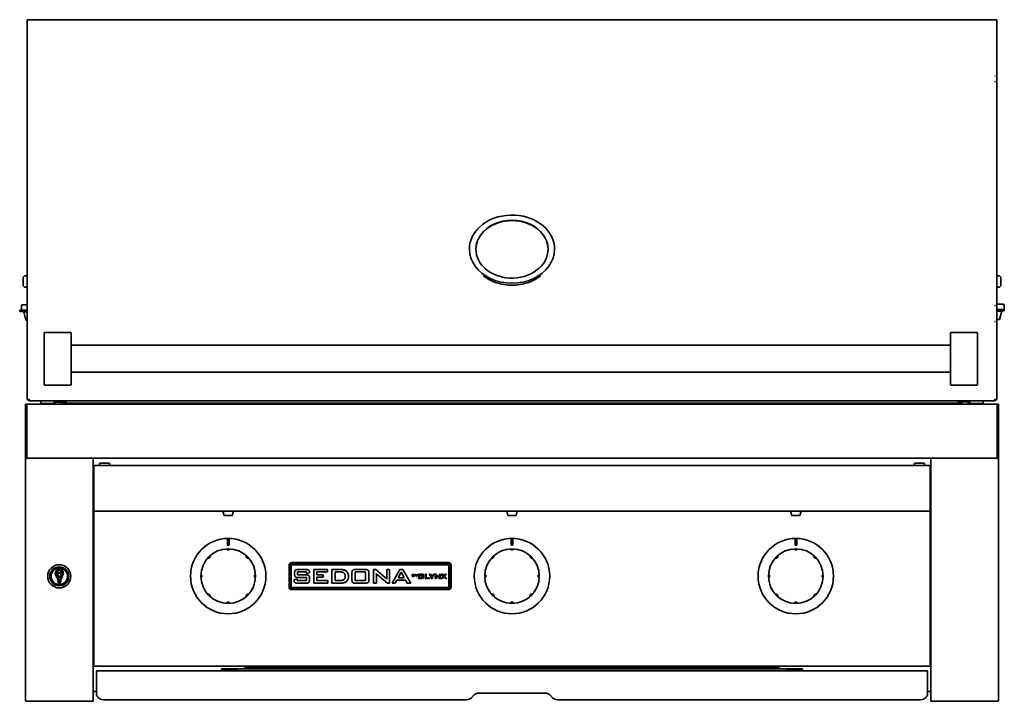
# Model space of a CAD drawing. Extents: x -1.2 to 69.4, y 1.7 to 60.2.
# Tile 1 of 3: x -1.2 to 35.2, y 1.7 to 27. Entities that reach past the tile are written whole.
import ezdxf

# ---------------------------------------------------------------- set-up
doc = ezdxf.new("R2010")
doc.units = 0
doc.header["$MEASUREMENT"] = 0

msp = doc.modelspace()

# ---------------------------------------------------------------- linework, layer by layer
at = {"color": 7, "lineweight": 35}
for p, q in [((-0.853073, 26.956398), (-0.937573, 26.956398)), ((-0.937573, 24.881875), (-0.937573, 26.956398)), ((-0.937573, 24.794028), (-0.937573, 26.846905)), ((-0.853073, 26.956734), (-0.853073, 26.956398)), ((34.852924, 26.956734), (-0.853073, 26.956734)), ((34.852924, 26.956398), (34.852924, 26.956734)), ((34.937427, 26.956398), (34.852924, 26.956398)), ((34.937427, 26.956398), (34.937427, 24.881875)), ((-0.937573, 24.662884), (-0.937573, 24.881875)), ((-0.937573, 24.794028), (-0.937573, 24.581549)), ((34.937427, 24.881875), (34.937427, 24.662884)), ((-0.937573, 16.378563), (-0.937573, 24.662884)), ((-0.937573, 16.358707), (-0.937573, 24.581549)), ((34.937427, 24.662884), (34.937427, 16.378563)), ((15.424926, 18.397687), (15.424926, 18.46644)), ((18.574926, 18.397652), (18.574926, 18.466405)), ((-1.087573, 17.394902), (-1.087573, 17.167516)), ((-1.087573, 17.167516), (-1.087573, 17.148901)), ((-0.937573, 17.484902), (-0.997574, 17.484902)), ((34.937427, 17.484902), (34.997426, 17.484902)), ((35.087424, 17.391678), (35.087424, 17.394902)), ((35.087424, 17.148901), (35.087424, 17.391678)), ((-0.937573, 17.058901), (-0.997574, 17.058901)), ((34.937427, 17.058901), (34.997426, 17.058901)), ((-0.937573, 16.400675), (-1.12177, 16.400675)), ((35.181421, 16.426096), (34.937427, 16.426096)), ((35.212422, 16.395097), (35.212422, 16.239097)), ((-0.964621, 16.213674), (-1.214621, 16.213674)), ((-1.214621, 16.153874), (-1.214621, 16.213674)), ((-0.964621, 16.153874), (-1.214621, 16.153874)), ((-1.152769, 16.369675), (-1.152769, 16.213674)), ((-1.062769, 16.143675), (-0.937573, 16.143675)), ((-0.981581, 15.840675), (-1.062769, 16.143675)), ((-1.012769, 16.143675), (-1.012769, 16.153874)), ((-0.937573, 16.213674), (-0.964621, 16.213674)), ((-0.937573, 16.153874), (-0.964621, 16.153874)), ((-0.937573, 15.790382), (-0.937573, 16.378563)), ((-0.937573, 16.358707), (-0.937573, 15.790382)), ((34.937427, 16.378563), (34.937427, 15.790382)), ((34.937427, 16.239097), (34.964475, 16.239097)), ((34.937427, 16.179297), (34.964475, 16.179297)), ((34.937682, 16.169096), (35.122421, 16.169096)), ((35.214474, 16.239097), (34.964475, 16.239097)), ((34.964475, 16.179297), (35.214474, 16.179297)), ((35.041235, 15.866096), (35.122421, 16.169096)), ((35.07242, 16.169096), (35.07242, 16.179297)), ((35.214474, 16.239097), (35.214474, 16.179297)), ((-0.981581, 15.840675), (-0.937573, 15.840675)), ((-0.937573, 12.905951), (-0.937573, 15.790382)), ((-0.937573, 15.790382), (-0.937573, 12.972952)), ((34.877627, 15.79301), (34.877627, 15.790382)), ((34.877627, 15.790382), (34.877627, 15.786174)), ((34.937427, 15.866096), (35.041235, 15.866096)), ((34.937427, 12.905951), (34.937427, 15.790382)), ((-0.312573, 15.008945), (-0.312573, 15.367262)), ((0.667427, 15.38755), (-0.292573, 15.38755)), ((0.687426, 15.367262), (0.687426, 15.008945)), ((33.218677, 15.008945), (33.218677, 15.367262)), ((33.238677, 15.38755), (34.198676, 15.38755)), ((34.218678, 15.367262), (34.218678, 15.008945)), ((-0.312573, 15.008945), (-0.312573, 13.816156)), ((0.687426, 13.816156), (0.687426, 15.008945)), ((33.218677, 15.008945), (33.218677, 13.816156)), ((34.218678, 13.816156), (34.218678, 15.008945)), ((0.687426, 14.91255), (33.218677, 14.91255)), ((0.687426, 13.912551), (33.218677, 13.912551)), ((-0.312573, 13.45784), (-0.312573, 13.816156)), ((0.687426, 13.816156), (0.687426, 13.45784)), ((33.218677, 13.45784), (33.218677, 13.816156)), ((34.218678, 13.816156), (34.218678, 13.45784)), ((-0.312573, 13.45705), (-0.312573, 13.45784)), ((0.667427, 13.43755), (-0.292573, 13.43755)), ((0.667427, 13.437051), (-0.292573, 13.437051)), ((0.687426, 13.457828), (0.687426, 13.45705)), ((33.218677, 13.45705), (33.218677, 13.45784)), ((33.238677, 13.43755), (34.198676, 13.43755)), ((34.198676, 13.437051), (33.238677, 13.437051)), ((34.218678, 13.457828), (34.218678, 13.45705)), ((-0.937573, 12.905951), (-0.853073, 12.905951)), ((-0.853073, 12.850051), (-0.853073, 12.905951)), ((34.852924, 12.850051), (-0.853073, 12.850051)), ((-0.437574, 12.850051), (0.054663, 12.850051)), ((-0.437574, 12.760051), (-0.437574, 12.850051)), ((-0.437574, 12.760051), (0.054663, 12.760051)), ((-0.23219, 12.760051), (-0.248581, 12.737012)), ((0.076895, 12.754805), (-0.201769, 12.754805)), ((0.054663, 12.850051), (0.062426, 12.850051)), ((0.054663, 12.760051), (0.062426, 12.760051)), ((0.062426, 12.760051), (0.062426, 12.850051)), ((0.062434, 12.812492), (0.120452, 12.812492)), ((0.062434, 12.800068), (0.120452, 12.800068)), ((0.500231, 12.802805), (0.146888, 12.802805)), ((0.359322, 12.802805), (0.359322, 12.771599)), ((2.796822, 12.771599), (0.359322, 12.771599)), ((0.359322, 12.771599), (0.359322, 12.737006)), ((0.500231, 12.850067), (0.500231, 12.802805)), ((2.796822, 12.771599), (31.200622, 12.771599)), ((2.796822, 12.771599), (2.796822, 12.737018)), ((33.638123, 12.771599), (31.200622, 12.771599)), ((31.200622, 12.771599), (31.200622, 12.737018)), ((33.499621, 12.828226), (33.499621, 12.850067)), ((33.852981, 12.828226), (33.499621, 12.828226)), ((33.638123, 12.771599), (33.638123, 12.8196)), ((33.93744, 12.8196), (33.638123, 12.8196)), ((33.638123, 12.771599), (33.638123, 12.737006)), ((33.937436, 12.837912), (33.879399, 12.837912)), ((33.937436, 12.825489), (33.879399, 12.825489)), ((33.922958, 12.780226), (33.937436, 12.780226)), ((33.937426, 12.850051), (34.177381, 12.850051)), ((33.937426, 12.760051), (33.937426, 12.850051)), ((33.937426, 12.760051), (34.177381, 12.760051)), ((34.177381, 12.850051), (34.437426, 12.850051)), ((34.177381, 12.760051), (34.437426, 12.760051)), ((34.25013, 12.760051), (34.257277, 12.750006)), ((34.437426, 12.760051), (34.437426, 12.850051)), ((34.937427, 12.905951), (34.852924, 12.905951)), ((34.852924, 12.905951), (34.852924, 12.850051)), ((-0.952273, 12.737005), (-1.000074, 12.737005)), ((-1.000074, 12.737005), (-1.000074, 12.049005)), ((34.952126, 12.737005), (-0.952273, 12.737005)), ((-0.952273, 12.049505), (-0.952273, 12.737005)), ((-0.952273, 12.737005), (-0.952273, 12.049005)), ((34.952126, 12.049505), (34.952126, 12.737005)), ((34.952126, 12.737005), (34.952126, 12.049005)), ((34.952126, 12.737005), (34.999928, 12.737005)), ((34.999928, 12.737005), (34.999928, 12.049005)), ((-1.000074, 12.049005), (-1.000074, 11.870938)), ((-0.952273, 11.871567), (-0.952273, 12.049505)), ((-0.952273, 12.049005), (-0.952273, 11.870938)), ((34.952126, 11.871567), (34.952126, 12.049505)), ((34.952126, 12.049005), (34.952126, 11.870938)), ((34.999928, 12.049005), (34.999928, 11.870938)), ((-1.000074, 10.799005), (-1.000074, 11.870938)), ((-0.952273, 11.871567), (-0.952273, 10.795411)), ((-0.952273, 10.799005), (-0.952273, 11.870938)), ((34.952126, 11.871567), (34.952126, 10.795411)), ((34.952126, 10.799005), (34.952126, 11.870938)), ((34.999928, 10.799005), (34.999928, 11.870938)), ((-1.000074, 10.739395), (-1.000074, 10.799005)), ((-0.952273, 10.799005), (-1.000074, 10.799005)), ((-1.000074, 10.7382), (-1.000074, 10.739395)), ((-1.000074, 10.739395), (-0.952273, 10.739395)), ((-1.000074, 10.737006), (-1.000074, 10.7382)), ((-1.000074, 1.737005), (-1.000074, 10.737006)), ((-0.902274, 10.737006), (-1.000074, 10.737006)), ((-0.952273, 10.739395), (-0.952273, 10.799005)), ((-0.952273, 10.737006), (-0.952273, 10.795411)), ((-0.952273, 10.7382), (-0.952273, 10.739395)), ((-0.952273, 10.737006), (-0.952273, 10.7382)), ((34.952126, 10.737006), (-0.952273, 10.737006)), ((-0.902274, 10.737006), (1.402127, 10.737006)), ((1.499926, 10.737006), (1.402127, 10.737006)), ((1.499926, 10.737006), (1.499926, 1.737005)), ((32.499928, 10.737006), (32.597726, 10.737006)), ((32.499928, 10.737006), (32.499928, 1.737005)), ((34.902127, 10.737006), (32.597726, 10.737006)), ((34.902127, 10.737006), (34.999928, 10.737006)), ((34.952126, 10.799005), (34.999928, 10.799005)), ((34.952126, 10.737006), (34.952126, 10.795411)), ((34.999928, 10.739395), (34.952126, 10.739395)), ((34.999928, 10.739395), (34.999928, 10.799005)), ((34.999928, 10.7382), (34.999928, 10.739395)), ((34.999928, 10.737006), (34.999928, 10.7382)), ((34.999928, 1.737005), (34.999928, 10.737006)), ((1.499926, 10.424506), (1.530926, 10.424506)), ((32.468925, 10.464305), (1.530926, 10.464305)), ((1.530926, 10.464305), (1.530926, 10.393505)), ((1.530926, 9.461352), (1.530926, 10.393505)), ((1.733198, 10.549505), (2.108198, 10.549505)), ((1.733198, 10.464306), (1.733198, 10.549505)), ((2.108198, 10.549505), (2.108198, 10.464306)), ((32.266653, 10.549505), (31.891655, 10.549505)), ((31.891655, 10.549505), (31.891655, 10.464306)), ((32.266653, 10.464306), (32.266653, 10.549505)), ((32.468925, 10.464305), (32.468925, 10.393505)), ((32.468925, 10.424506), (32.499928, 10.424506)), ((32.468925, 9.461352), (32.468925, 10.393505)), ((1.530926, 9.444216), (1.530926, 9.461352)), ((1.530926, 8.885141), (1.530926, 9.444216)), ((32.468925, 9.444216), (32.468925, 9.461352)), ((32.468925, 8.885141), (32.468925, 9.444216)), ((1.530926, 8.885141), (1.530926, 8.846005)), ((1.530926, 8.846005), (1.530926, 8.775205)), ((32.468925, 8.775205), (1.530926, 8.775205)), ((1.530926, 8.744205), (1.530926, 8.775205)), ((1.530926, 3.112005), (1.530926, 8.744205)), ((6.303926, 8.775205), (6.695925, 8.775205)), ((6.349926, 8.615205), (6.303926, 8.775205)), ((6.649926, 8.615205), (6.695927, 8.775205)), ((16.803926, 8.775205), (17.195926, 8.775205)), ((16.849926, 8.615205), (16.803926, 8.775205)), ((17.149926, 8.615205), (17.195926, 8.775205)), ((27.303926, 8.775205), (27.695925, 8.775205)), ((27.349926, 8.615205), (27.303926, 8.775205)), ((27.649925, 8.615205), (27.695928, 8.775205)), ((32.468925, 8.885141), (32.468925, 8.846005)), ((32.468925, 8.846005), (32.468925, 8.775205)), ((32.468925, 8.744205), (32.468925, 8.775205)), ((32.468925, 3.112005), (32.468925, 8.744205)), ((6.349926, 8.615205), (6.649926, 8.615205)), ((6.349927, 8.615205), (6.649926, 8.615205)), ((16.849926, 8.615205), (17.149926, 8.615205)), ((16.849926, 8.615205), (17.149926, 8.615205)), ((27.349926, 8.615205), (27.649925, 8.615205)), ((27.349926, 8.615205), (27.649925, 8.615205)), ((6.468926, 7.541205), (6.468926, 7.697205)), ((6.530926, 7.697205), (6.530926, 7.541205)), ((16.968926, 7.541205), (16.968926, 7.697205)), ((17.030927, 7.697205), (17.030927, 7.541205)), ((27.471573, 7.541272), (27.471924, 7.697272)), ((27.533925, 7.697132), (27.533572, 7.541132)), ((6.460926, 7.366555), (6.460926, 7.353359)), ((6.460926, 7.339205), (6.460926, 7.353359)), ((6.499926, 7.339205), (6.460926, 7.339205)), ((6.538926, 7.339205), (6.499926, 7.339205)), ((6.538926, 7.353359), (6.538926, 7.366555)), ((6.538926, 7.353359), (6.538926, 7.339205)), ((16.960926, 7.366555), (16.960926, 7.353359)), ((16.960926, 7.339205), (16.960926, 7.353359)), ((16.999926, 7.339205), (16.960926, 7.339205)), ((17.038926, 7.339205), (16.999926, 7.339205)), ((17.038926, 7.353359), (17.038926, 7.366555)), ((17.038926, 7.353359), (17.038926, 7.339205)), ((27.460928, 7.366555), (27.460928, 7.353359)), ((27.460928, 7.339205), (27.460928, 7.353359)), ((27.499928, 7.339205), (27.460928, 7.339205)), ((27.538928, 7.339205), (27.499928, 7.339205)), ((27.538928, 7.353359), (27.538928, 7.366555)), ((27.538928, 7.353359), (27.538928, 7.339205)), ((5.767117, 7.04686), (5.776446, 7.03753)), ((5.786456, 7.027521), (5.776446, 7.03753)), ((5.84161, 7.082676), (5.786456, 7.027521)), ((5.831602, 7.092685), (5.822271, 7.102015)), ((5.831602, 7.092685), (5.84161, 7.082676)), ((7.158243, 7.082676), (7.168251, 7.092685)), ((7.213397, 7.027521), (7.158243, 7.082676)), ((7.177582, 7.102015), (7.168251, 7.092685)), ((7.223406, 7.03753), (7.213397, 7.027521)), ((7.223406, 7.03753), (7.232736, 7.04686)), ((16.267116, 7.04686), (16.276447, 7.03753)), ((16.286455, 7.027521), (16.276447, 7.03753)), ((16.34161, 7.082676), (16.286455, 7.027521)), ((16.331601, 7.092685), (16.322271, 7.102015)), ((16.331601, 7.092685), (16.34161, 7.082676)), ((17.658242, 7.082676), (17.668252, 7.092685)), ((17.713397, 7.027521), (17.658242, 7.082676)), ((17.677581, 7.102015), (17.668252, 7.092685)), ((17.723405, 7.03753), (17.713397, 7.027521)), ((17.723405, 7.03753), (17.732736, 7.04686)), ((26.767117, 7.04686), (26.776447, 7.03753)), ((26.786456, 7.027521), (26.776447, 7.03753)), ((26.841608, 7.082676), (26.786456, 7.027521)), ((26.831603, 7.092685), (26.822269, 7.102015)), ((26.831603, 7.092685), (26.841608, 7.082676)), ((28.158243, 7.082676), (28.168251, 7.092685)), ((28.213395, 7.027521), (28.158243, 7.082676)), ((28.177582, 7.102015), (28.168251, 7.092685)), ((28.223406, 7.03753), (28.213395, 7.027521)), ((28.223406, 7.03753), (28.232734, 7.04686)), ((0.226305, 6.669169), (0.226305, 6.666208)), ((0.273548, 6.666208), (0.273548, 6.669169)), ((8.749926, 6.769205), (8.749926, 5.969205)), ((8.78342, 6.769205), (8.78342, 5.969205)), ((8.83342, 6.769205), (8.83342, 5.969205)), ((14.649926, 6.869205), (8.849926, 6.869205)), ((14.649926, 6.835712), (8.849926, 6.835712)), ((14.649926, 6.785711), (8.849926, 6.785711)), ((9.087784, 6.612657), (9.377925, 6.612657)), ((9.663798, 6.612657), (10.179353, 6.612657)), ((9.663798, 6.106146), (9.663798, 6.612657)), ((10.179353, 6.612657), (10.179353, 6.522208)), ((10.334924, 6.612657), (10.6628, 6.612657)), ((10.334924, 6.106146), (10.334924, 6.612657)), ((11.203623, 6.612657), (11.576723, 6.612657)), ((11.876163, 6.612657), (11.956578, 6.612657)), ((11.876163, 6.106146), (11.876163, 6.612657)), ((11.956578, 6.612657), (12.312435, 6.314178)), ((12.364584, 6.612657), (12.473122, 6.612657)), ((12.364584, 6.346682), (12.364584, 6.612657)), ((12.473122, 6.612657), (12.473122, 6.106146)), ((12.56538, 6.106146), (12.850715, 6.612657)), ((12.850715, 6.612657), (12.963634, 6.612657)), ((12.963634, 6.612657), (13.252787, 6.106146)), ((14.666432, 5.969205), (14.666432, 6.769205)), ((14.716433, 5.969205), (14.716433, 6.769205)), ((14.749926, 5.969205), (14.749926, 6.769205)), ((0.224385, 6.207355), (0.2819, 6.207355)), ((0.281077, 6.24573), (0.224675, 6.24573)), ((5.515772, 6.408205), (5.502576, 6.408205)), ((5.502576, 6.330205), (5.515772, 6.330205)), ((5.515772, 6.408205), (5.529926, 6.408205)), ((5.529926, 6.330205), (5.515772, 6.330205)), ((5.529926, 6.408205), (5.529926, 6.330205)), ((7.469926, 6.408205), (7.48408, 6.408205)), ((7.469926, 6.330205), (7.469926, 6.408205)), ((7.48408, 6.330205), (7.469926, 6.330205)), ((7.497276, 6.408205), (7.48408, 6.408205)), ((7.48408, 6.330205), (7.497276, 6.330205)), ((8.938403, 6.240406), (9.046941, 6.259909)), ((8.938403, 6.227828), (8.938403, 6.240406)), ((8.956492, 6.436424), (8.956492, 6.492813)), ((9.046941, 6.259909), (9.046941, 6.20564)), ((9.046941, 6.20564), (9.399689, 6.20564)), ((9.06503, 6.522208), (9.06503, 6.413671)), ((9.399689, 6.522208), (9.06503, 6.522208)), ((9.06503, 6.413671), (9.383719, 6.413671)), ((9.399689, 6.314178), (9.087784, 6.314178)), ((9.399689, 6.46794), (9.399689, 6.522208)), ((9.508227, 6.490976), (9.399689, 6.46794)), ((9.399689, 6.20564), (9.399689, 6.314178)), ((9.508227, 6.50101), (9.508227, 6.490976)), ((9.508227, 6.29312), (9.508227, 6.227828)), ((9.781381, 6.522208), (9.781381, 6.422716)), ((10.179353, 6.522208), (9.781381, 6.522208)), ((9.781381, 6.422716), (10.016547, 6.422716)), ((9.781381, 6.332267), (9.781381, 6.20564)), ((10.016547, 6.332267), (9.781381, 6.332267)), ((9.781381, 6.20564), (10.188398, 6.20564)), ((10.016547, 6.422716), (10.016547, 6.332267)), ((10.188398, 6.20564), (10.188398, 6.106146)), ((10.452507, 6.522208), (10.452507, 6.20564)), ((10.663789, 6.522208), (10.452507, 6.522208)), ((10.452507, 6.20564), (10.606552, 6.20564)), ((11.07841, 6.229806), (11.07841, 6.493378)), ((11.195992, 6.522208), (11.195992, 6.20564)), ((11.58492, 6.522208), (11.195992, 6.522208)), ((11.195992, 6.20564), (11.58492, 6.20564)), ((11.58492, 6.20564), (11.58492, 6.522208)), ((11.702502, 6.493378), (11.702502, 6.229806)), ((12.021728, 6.419041), (11.979755, 6.460308)), ((11.984701, 6.379753), (11.984701, 6.106146)), ((12.39285, 6.106146), (12.021728, 6.419041)), ((12.740906, 6.214684), (12.682255, 6.106146)), ((13.060584, 6.214684), (12.740906, 6.214684)), ((12.903147, 6.513447), (12.791076, 6.305133)), ((12.791076, 6.305133), (13.011827, 6.305133)), ((13.011827, 6.305133), (12.903147, 6.513447)), ((13.121071, 6.106146), (13.060584, 6.214684)), ((13.302654, 6.431729), (13.367251, 6.431729)), ((13.302654, 6.350837), (13.302654, 6.431729)), ((13.362444, 6.350837), (13.302654, 6.350837)), ((13.315656, 6.420173), (13.315656, 6.39995)), ((13.362285, 6.420173), (13.315656, 6.420173)), ((13.315656, 6.39995), (13.362285, 6.39995)), ((13.315656, 6.388394), (13.315656, 6.362393)), ((13.362285, 6.388394), (13.315656, 6.388394)), ((13.315656, 6.362393), (13.362285, 6.362393)), ((13.370546, 6.40645), (13.370546, 6.413808)), ((13.371991, 6.371963), (13.371991, 6.378689)), ((13.384991, 6.415817), (13.384991, 6.407285)), ((13.384991, 6.377448), (13.384991, 6.367133)), ((13.408102, 6.431729), (13.424579, 6.431729)), ((13.448549, 6.386114), (13.408102, 6.431729)), ((13.424579, 6.431729), (13.455635, 6.395684)), ((13.448549, 6.350837), (13.448549, 6.386114)), ((13.461549, 6.350837), (13.448549, 6.350837)), ((13.455635, 6.395684), (13.485677, 6.431729)), ((13.501995, 6.431729), (13.461549, 6.38643)), ((13.461549, 6.38643), (13.461549, 6.350837)), ((13.485677, 6.431729), (13.501995, 6.431729)), ((13.537168, 6.43801), (13.537168, 6.276226)), ((13.557167, 6.43801), (13.537168, 6.43801)), ((13.537168, 6.276226), (13.678668, 6.276226)), ((13.557167, 6.296226), (13.557167, 6.43801)), ((13.678668, 6.296226), (13.557167, 6.296226)), ((13.577167, 6.43801), (13.577167, 6.418009)), ((13.718668, 6.43801), (13.577167, 6.43801)), ((13.577167, 6.418009), (13.698668, 6.418009)), ((13.577167, 6.40374), (13.577167, 6.314068)), ((13.678668, 6.40374), (13.577167, 6.40374)), ((13.577167, 6.314068), (13.678668, 6.314068)), ((13.678668, 6.314068), (13.678668, 6.40374)), ((13.678668, 6.276226), (13.678668, 6.296226)), ((13.698668, 6.418009), (13.698668, 6.279823)), ((13.698668, 6.279823), (13.718668, 6.279823)), ((13.718668, 6.279823), (13.718668, 6.43801)), ((13.781696, 6.43801), (13.827109, 6.43801)), ((13.781696, 6.276226), (13.781696, 6.43801)), ((13.94348, 6.276226), (13.781696, 6.276226)), ((13.827109, 6.43801), (13.827109, 6.310285)), ((13.827109, 6.310285), (13.94348, 6.310285)), ((13.935249, 6.43801), (13.989265, 6.43801)), ((14.014722, 6.347716), (13.935249, 6.43801)), ((13.94348, 6.310285), (13.94348, 6.276226)), ((13.989265, 6.43801), (14.039734, 6.37805)), ((14.014722, 6.276226), (14.014722, 6.347716)), ((14.060134, 6.276226), (14.014722, 6.276226)), ((14.039734, 6.37805), (14.090469, 6.43801)), ((14.139607, 6.43801), (14.060134, 6.349579)), ((14.060134, 6.349579), (14.060134, 6.276226)), ((14.090469, 6.43801), (14.139607, 6.43801)), ((14.15976, 6.43801), (14.190494, 6.43801)), ((14.15976, 6.276226), (14.15976, 6.43801)), ((14.199496, 6.276226), (14.15976, 6.276226)), ((14.190494, 6.43801), (14.302606, 6.345321)), ((14.203842, 6.373305), (14.19888, 6.377661)), ((14.199496, 6.363415), (14.199496, 6.276226)), ((14.320878, 6.276226), (14.203842, 6.373305)), ((14.313029, 6.43801), (14.352765, 6.43801)), ((14.313029, 6.353215), (14.313029, 6.43801)), ((14.352765, 6.276226), (14.320878, 6.276226)), ((14.352765, 6.43801), (14.352765, 6.276226)), ((14.381432, 6.43801), (14.435182, 6.43801)), ((14.456071, 6.359158), (14.381432, 6.43801)), ((14.382762, 6.276226), (14.456071, 6.359158)), ((14.431458, 6.276226), (14.382762, 6.276226)), ((14.481438, 6.336762), (14.431458, 6.276226)), ((14.435182, 6.43801), (14.482369, 6.384969)), ((14.535676, 6.276226), (14.481438, 6.336762)), ((14.482369, 6.384969), (14.527117, 6.43801)), ((14.575502, 6.43801), (14.508047, 6.363415)), ((14.508047, 6.363415), (14.591467, 6.276226)), ((14.527117, 6.43801), (14.575502, 6.43801)), ((14.591467, 6.276226), (14.535676, 6.276226)), ((16.015772, 6.408205), (16.002577, 6.408205)), ((16.002577, 6.330205), (16.015772, 6.330205)), ((16.015772, 6.408205), (16.029926, 6.408205)), ((16.029926, 6.330205), (16.015772, 6.330205)), ((16.029926, 6.408205), (16.029926, 6.330205)), ((17.969926, 6.408205), (17.984081, 6.408205)), ((17.969926, 6.330205), (17.969926, 6.408205)), ((17.984081, 6.330205), (17.969926, 6.330205)), ((17.997276, 6.408205), (17.984081, 6.408205)), ((17.984081, 6.330205), (17.997276, 6.330205)), ((26.515772, 6.408205), (26.502577, 6.408205)), ((26.502577, 6.330205), (26.515772, 6.330205)), ((26.515772, 6.408205), (26.529925, 6.408205)), ((26.529925, 6.330205), (26.515772, 6.330205)), ((26.529925, 6.408205), (26.529925, 6.330205)), ((28.469926, 6.408205), (28.484079, 6.408205)), ((28.469926, 6.330205), (28.469926, 6.408205)), ((28.484079, 6.330205), (28.469926, 6.330205)), ((28.497276, 6.408205), (28.484079, 6.408205)), ((28.484079, 6.330205), (28.497276, 6.330205)), ((0.12591, 6.079999), (0.12591, 6.083227)), ((0.19584, 6.179409), (0.19584, 6.15431)), ((0.299523, 6.19028), (0.206712, 6.19028)), ((0.206712, 6.143438), (0.299523, 6.143438)), ((0.28393, 6.126621), (0.221822, 6.126621)), ((0.310395, 6.15431), (0.310395, 6.179409)), ((0.373942, 6.079998), (0.373942, 6.083227)), ((8.849926, 5.952699), (14.649926, 5.952699)), ((8.849926, 5.902699), (14.649926, 5.902699)), ((8.849926, 5.869205), (14.649926, 5.869205)), ((9.383719, 6.106146), (9.067999, 6.106146)), ((10.188398, 6.106146), (9.663798, 6.106146)), ((10.632274, 6.106146), (10.334924, 6.106146)), ((11.576723, 6.106146), (11.203623, 6.106146)), ((11.984701, 6.106146), (11.876163, 6.106146)), ((12.473122, 6.106146), (12.39285, 6.106146)), ((12.682255, 6.106146), (12.56538, 6.106146)), ((13.252787, 6.106146), (13.121071, 6.106146)), ((5.776446, 5.70088), (5.767117, 5.69155)), ((5.776446, 5.70088), (5.786456, 5.710888)), ((5.786456, 5.710888), (5.84161, 5.655734)), ((5.822271, 5.636395), (5.831602, 5.645726)), ((5.84161, 5.655734), (5.831602, 5.645726)), ((7.158243, 5.655734), (7.213397, 5.710888)), ((7.168251, 5.645726), (7.158243, 5.655734)), ((7.168251, 5.645726), (7.177582, 5.636395)), ((7.213397, 5.710888), (7.223406, 5.70088)), ((7.232736, 5.69155), (7.223406, 5.70088)), ((16.276447, 5.70088), (16.267116, 5.69155)), ((16.276447, 5.70088), (16.286455, 5.710888)), ((16.286455, 5.710888), (16.34161, 5.655734)), ((16.322271, 5.636395), (16.331601, 5.645726)), ((16.34161, 5.655734), (16.331601, 5.645726)), ((17.658242, 5.655734), (17.713397, 5.710888)), ((17.668252, 5.645726), (17.658242, 5.655734)), ((17.668252, 5.645726), (17.677581, 5.636395)), ((17.713397, 5.710888), (17.723405, 5.70088)), ((17.732736, 5.69155), (17.723405, 5.70088)), ((26.776447, 5.70088), (26.767117, 5.69155)), ((26.776447, 5.70088), (26.786456, 5.710888)), ((26.786456, 5.710888), (26.841608, 5.655734)), ((26.822269, 5.636395), (26.831603, 5.645726)), ((26.841608, 5.655734), (26.831603, 5.645726)), ((28.158243, 5.655734), (28.213395, 5.710888)), ((28.168251, 5.645726), (28.158243, 5.655734)), ((28.168251, 5.645726), (28.177582, 5.636395)), ((28.213395, 5.710888), (28.223406, 5.70088)), ((28.232734, 5.69155), (28.223406, 5.70088)), ((6.460926, 5.385051), (6.460926, 5.399205)), ((6.460926, 5.399205), (6.499926, 5.399205)), ((6.460926, 5.385051), (6.460926, 5.371855)), ((6.499926, 5.399205), (6.538926, 5.399205)), ((6.538926, 5.399205), (6.538926, 5.385051)), ((6.538926, 5.371855), (6.538926, 5.385051)), ((16.960926, 5.385051), (16.960926, 5.399205)), ((16.960926, 5.399205), (16.999926, 5.399205)), ((16.960926, 5.385051), (16.960926, 5.371855)), ((16.999926, 5.399205), (17.038926, 5.399205)), ((17.038926, 5.399205), (17.038926, 5.385051)), ((17.038926, 5.371855), (17.038926, 5.385051)), ((27.460928, 5.385051), (27.460928, 5.399205)), ((27.460928, 5.399205), (27.499928, 5.399205)), ((27.460928, 5.385051), (27.460928, 5.371855)), ((27.499928, 5.399205), (27.538928, 5.399205)), ((27.538928, 5.399205), (27.538928, 5.385051)), ((27.538928, 5.371855), (27.538928, 5.385051)), ((1.530926, 4.237005), (1.499926, 4.237005)), ((32.499928, 4.237005), (32.468925, 4.237005)), ((32.468925, 4.117205), (32.499928, 4.117205)), ((32.499938, 3.772205), (32.468937, 3.772205)), ((1.530929, 3.344305), (1.499929, 3.344305)), ((32.499928, 3.344305), (32.46893, 3.344305)), ((1.530926, 3.112005), (1.530926, 3.041205)), ((32.468925, 3.041205), (1.530926, 3.041205)), ((6.249927, 2.944305), (6.249927, 2.86555)), ((7.205417, 2.944305), (6.249927, 2.944305)), ((6.824926, 2.9393), (6.372227, 2.9393)), ((6.824926, 2.9393), (6.824926, 2.8795)), ((7.082676, 3.031095), (7.082676, 3.041207)), ((7.207676, 2.942707), (7.082676, 3.031095)), ((7.116176, 3.041207), (7.207676, 2.976507)), ((26.792175, 2.976507), (7.207676, 2.976507)), ((7.207676, 2.976507), (7.207676, 2.942707)), ((26.792175, 2.942707), (7.207676, 2.942707)), ((26.792175, 2.976507), (26.883677, 3.041207)), ((26.917177, 3.031095), (26.792175, 2.942707)), ((26.792175, 2.942707), (26.792175, 2.976507)), ((27.749927, 2.944305), (26.794436, 2.944305)), ((26.917177, 3.041207), (26.917177, 3.031095)), ((27.174928, 2.865561), (27.174928, 2.9393)), ((27.174928, 2.9393), (27.627626, 2.9393)), ((27.174928, 2.8795), (27.174928, 2.9393)), ((27.749927, 2.86555), (27.749927, 2.944305)), ((32.468925, 3.112005), (32.468925, 3.041205)), ((1.624997, 2.865547), (32.374854, 2.865547)), ((1.624997, 2.865547), (1.624997, 2.579546)), ((1.624997, 2.579546), (1.624997, 2.044047)), ((6.824926, 2.8795), (6.372227, 2.8795)), ((6.374926, 2.879511), (6.374926, 2.865561)), ((6.824926, 2.865561), (6.824926, 2.879511)), ((27.174928, 2.8795), (27.627626, 2.8795)), ((27.624925, 2.879511), (27.624925, 2.865561)), ((32.374854, 2.579546), (32.374854, 2.865547)), ((32.374854, 2.044047), (32.374854, 2.579546)), ((1.625001, 2.094305), (1.499929, 2.094305)), ((15.600702, 1.970823), (15.497149, 1.86727)), ((18.222373, 2.044047), (15.77748, 2.044047)), ((18.502703, 1.86727), (18.39915, 1.970823)), ((32.499928, 2.094305), (32.374859, 2.094305)), ((-1.000074, 1.737005), (-0.902274, 1.737005)), ((1.402127, 1.737005), (-0.902274, 1.737005)), ((-0.252074, 1.737005), (-0.251146, 1.737006)), ((1.402127, 1.737005), (1.499926, 1.737005)), ((15.320373, 1.794047), (1.874998, 1.794047)), ((32.124855, 1.794047), (18.679479, 1.794047)), ((32.499928, 1.737005), (32.597726, 1.737005)), ((32.597726, 1.737005), (34.902127, 1.737005)), ((34.902127, 1.737005), (34.999928, 1.737005))]:
    msp.add_line(p, q, dxfattribs=at)
for points in [[(34.869928, 24.662884), (34.872432, 24.664893), (34.873861, 24.665441), (34.877137, 24.665037), (34.879927, 24.662884)], [(34.879927, 24.662884), (34.877954, 24.661221), (34.875839, 24.660342), (34.872831, 24.660717), (34.869928, 24.662884)], [(16.999915, 17.131557), (16.926285, 17.13299), (16.853065, 17.1373), (16.780316, 17.144516), (16.708102, 17.154655), (16.636487, 17.167726), (16.565529, 17.18373), (16.495287, 17.202654), (16.42582, 17.22448)], [(17.574052, 17.22449), (17.504568, 17.202665), (17.434319, 17.183737), (17.363357, 17.16773), (17.291743, 17.154653), (17.219534, 17.144509), (17.146789, 17.137291), (17.07357, 17.132983), (16.999939, 17.131557)], [(34.869928, 16.378563), (34.873018, 16.381202), (34.876055, 16.381492), (34.879018, 16.379582), (34.879927, 16.378563)], [(34.879927, 16.378563), (34.876829, 16.375867), (34.873792, 16.375573), (34.870831, 16.377525), (34.869928, 16.378563)], [(34.869928, 15.790382), (34.871937, 15.792844), (34.873056, 15.793676), (34.875104, 15.794207), (34.877101, 15.793487), (34.879927, 15.790382)], [(34.869928, 15.790382), (34.871937, 15.792758), (34.873049, 15.793558), (34.875094, 15.794075), (34.876123, 15.793867), (34.878074, 15.792615), (34.879927, 15.790382)], [(8.956492, 6.492813), (8.957183, 6.513825), (8.959627, 6.534705), (8.963422, 6.551398), (8.968031, 6.564365), (8.973981, 6.575731), (8.980747, 6.584463), (8.98935, 6.591939), (9.000567, 6.59858), (9.012938, 6.603436), (9.029482, 6.607724), (9.050402, 6.610914), (9.062972, 6.611921), (9.087784, 6.612657)], [(9.377925, 6.612657), (9.404524, 6.611735), (9.418111, 6.61047), (9.435508, 6.607715), (9.45249, 6.603066), (9.464502, 6.598168), (9.475663, 6.591591), (9.484457, 6.583954), (9.491611, 6.574777), (9.497593, 6.563453), (9.502753, 6.548781), (9.506203, 6.532253), (9.507417, 6.521873), (9.508227, 6.50101)], [(10.6628, 6.612657), (10.69174, 6.611916), (10.727614, 6.608604), (10.749005, 6.605186), (10.77474, 6.599396), (10.799893, 6.591457), (10.821713, 6.582422), (10.841951, 6.571737), (10.861599, 6.558643), (10.878507, 6.544843), (10.893924, 6.529399), (10.907314, 6.512633), (10.918875, 6.494556), (10.9289, 6.474416), (10.936892, 6.453382), (10.943157, 6.430057), (10.947293, 6.406251), (10.948835, 6.391663), (10.949973, 6.362511)], [(11.07841, 6.493378), (11.079029, 6.513833), (11.081259, 6.534172), (11.084877, 6.551056), (11.087453, 6.559611), (11.090722, 6.567755), (11.094935, 6.575633), (11.101667, 6.58477), (11.110067, 6.592393), (11.119844, 6.598255), (11.134063, 6.60405), (11.149669, 6.608072), (11.164199, 6.610468), (11.174458, 6.61152), (11.194302, 6.612496), (11.203623, 6.612657)], [(11.576723, 6.612657), (11.603939, 6.611687), (11.617646, 6.610293), (11.637243, 6.606641), (11.651789, 6.60223), (11.66359, 6.596784), (11.67285, 6.59063), (11.680675, 6.582739), (11.687596, 6.572586), (11.692685, 6.561407), (11.697373, 6.545718), (11.70071, 6.527), (11.701756, 6.515941), (11.702502, 6.493378)], [(0.192341, 6.443501), (0.186936, 6.444123), (0.182021, 6.443137), (0.17819, 6.439815), (0.175637, 6.43648)], [(0.175637, 6.43648), (0.181924, 6.429422), (0.184574, 6.425598), (0.187117, 6.41937), (0.187516, 6.41421), (0.187192, 6.410523), (0.186006, 6.403342), (0.185248, 6.39762), (0.185182, 6.394802), (0.18578, 6.390758), (0.188498, 6.385793), (0.194306, 6.380133), (0.198287, 6.376391), (0.200037, 6.374365), (0.202614, 6.369147), (0.203025, 6.365135), (0.202591, 6.356824), (0.202915, 6.351933), (0.205598, 6.346757), (0.210754, 6.342296), (0.218515, 6.336747), (0.221786, 6.333596), (0.225011, 6.327059), (0.225913, 6.321119), (0.226166, 6.316242)], [(0.183653, 6.505781), (0.18099, 6.502498), (0.180009, 6.500745), (0.179638, 6.496993), (0.180504, 6.494432), (0.183566, 6.489494), (0.184801, 6.487808)], [(0.313933, 6.511928), (0.304855, 6.514565), (0.300264, 6.51531), (0.293547, 6.514925), (0.288718, 6.513063), (0.28553, 6.511184), (0.279558, 6.507023), (0.274719, 6.503876), (0.272205, 6.502603), (0.268296, 6.501402), (0.262646, 6.501718), (0.255038, 6.504524), (0.249946, 6.506508), (0.247364, 6.507214), (0.241544, 6.507294), (0.237746, 6.505939), (0.230432, 6.501969), (0.225877, 6.500157), (0.220051, 6.50035), (0.213804, 6.503084), (0.205455, 6.507701), (0.201203, 6.509297), (0.193915, 6.509394), (0.188165, 6.507651), (0.183653, 6.505781)], [(0.184801, 6.487808), (0.192804, 6.490826), (0.196879, 6.491601), (0.203324, 6.490823), (0.208959, 6.488234), (0.216278, 6.484122), (0.220008, 6.482524), (0.225156, 6.481801), (0.22923, 6.482898), (0.233313, 6.484972), (0.23723, 6.487159), (0.242656, 6.489249), (0.248324, 6.489092), (0.255331, 6.486663), (0.262264, 6.483959), (0.267912, 6.483161), (0.273367, 6.484641), (0.277591, 6.487004), (0.285778, 6.492688), (0.29208, 6.496104), (0.299828, 6.497296), (0.306178, 6.496358), (0.314788, 6.493829)], [(0.242871, 6.323261), (0.242481, 6.329633), (0.242019, 6.332744), (0.240665, 6.337137), (0.237009, 6.342196), (0.231811, 6.346293), (0.224476, 6.351635), (0.221586, 6.35467), (0.220193, 6.357099), (0.219298, 6.36166), (0.219621, 6.368998), (0.219654, 6.373924), (0.2193, 6.376246), (0.216909, 6.381162), (0.212313, 6.38599), (0.207314, 6.390527), (0.203623, 6.39508), (0.201974, 6.400488), (0.201934, 6.404384), (0.203069, 6.412405), (0.204184, 6.420465), (0.204131, 6.424414), (0.201722, 6.43184), (0.198093, 6.437113), (0.192341, 6.443501)], [(0.226166, 6.316242), (0.230986, 6.314865), (0.233392, 6.31449), (0.236693, 6.314862), (0.239753, 6.317395), (0.240907, 6.319215), (0.242871, 6.323261)], [(0.31341, 6.443501), (0.307122, 6.436441), (0.304474, 6.432618), (0.301929, 6.42639), (0.301532, 6.421229), (0.301856, 6.417543), (0.303041, 6.410361), (0.303799, 6.40464), (0.303865, 6.401822), (0.303267, 6.397777), (0.300549, 6.392813), (0.294741, 6.387154), (0.290759, 6.383412), (0.289011, 6.381385), (0.286433, 6.376167), (0.286022, 6.372154), (0.286456, 6.363844), (0.286131, 6.358953), (0.283449, 6.353777), (0.278293, 6.349316), (0.270532, 6.343766), (0.267262, 6.340616), (0.264036, 6.334079), (0.263135, 6.328139), (0.26288, 6.323261)], [(0.26288, 6.323261), (0.26563, 6.317918), (0.267447, 6.315818), (0.271323, 6.31446), (0.276392, 6.315273), (0.279584, 6.316242)], [(0.279584, 6.316242), (0.279975, 6.322614), (0.280437, 6.325724), (0.28179, 6.330117), (0.285447, 6.335176), (0.290644, 6.339273), (0.297979, 6.344615), (0.300868, 6.34765), (0.302262, 6.350079), (0.303157, 6.35464), (0.302835, 6.361978), (0.3028, 6.366905), (0.303156, 6.369226), (0.305546, 6.374142), (0.310143, 6.37897), (0.315141, 6.383507), (0.318833, 6.38806), (0.320483, 6.393468), (0.320522, 6.397363), (0.319387, 6.405384), (0.318272, 6.413444), (0.318324, 6.417394), (0.320734, 6.42482), (0.324363, 6.430093), (0.330114, 6.43648)], [(0.330114, 6.43648), (0.326711, 6.440767), (0.324747, 6.442508), (0.321416, 6.443937), (0.318816, 6.444123), (0.31341, 6.443501)], [(0.314788, 6.493829), (0.316951, 6.497884), (0.317777, 6.499977), (0.318274, 6.503134), (0.31762, 6.506029), (0.316598, 6.508055), (0.313933, 6.511928)], [(9.067999, 6.106146), (9.049334, 6.106588), (9.026021, 6.108546), (9.005374, 6.112379), (8.99622, 6.114836), (8.987557, 6.117904), (8.97898, 6.121936), (8.96963, 6.127949), (8.961322, 6.135996), (8.954247, 6.146035), (8.94899, 6.15712), (8.943705, 6.174095), (8.940617, 6.191532), (8.939297, 6.203678), (8.938403, 6.227828)], [(9.087784, 6.314178), (9.059402, 6.315129), (9.045419, 6.316543), (9.02388, 6.320515), (9.014564, 6.323015), (9.005791, 6.326165), (8.997094, 6.330334), (8.987382, 6.336679), (8.979084, 6.344767), (8.972073, 6.355034), (8.966873, 6.366328), (8.961757, 6.383101), (8.958645, 6.400365), (8.957361, 6.412542), (8.956492, 6.436424)], [(9.383719, 6.413671), (9.410952, 6.412683), (9.424637, 6.411259), (9.441847, 6.40809), (9.457205, 6.403375), (9.468453, 6.398312), (9.478709, 6.391453), (9.486933, 6.383191), (9.493724, 6.372713), (9.498769, 6.36128), (9.50337, 6.34523), (9.506526, 6.326295), (9.507514, 6.315397), (9.508227, 6.29312)], [(9.508227, 6.227828), (9.507622, 6.207233), (9.505445, 6.186749), (9.502353, 6.170668), (9.497396, 6.155412), (9.492139, 6.144537), (9.485132, 6.134697), (9.476628, 6.126768), (9.465852, 6.120145), (9.45414, 6.115358), (9.436137, 6.110635), (9.417748, 6.107744), (9.406453, 6.106823), (9.383719, 6.106146)], [(10.606552, 6.20564), (10.648527, 6.206868), (10.670454, 6.20868), (10.696426, 6.212054), (10.722072, 6.217376), (10.741589, 6.223205), (10.76045, 6.230902), (10.77482, 6.238776), (10.787966, 6.248545), (10.799546, 6.260052), (10.809391, 6.273069), (10.817494, 6.287893), (10.823618, 6.303645), (10.828485, 6.322884), (10.831276, 6.342539), (10.83239, 6.366468)], [(10.83239, 6.366468), (10.83176, 6.383963), (10.829184, 6.405688), (10.826509, 6.418542), (10.821182, 6.435498), (10.813738, 6.451633), (10.804743, 6.465822), (10.793861, 6.478612), (10.781276, 6.489804), (10.767294, 6.499181), (10.751324, 6.507139), (10.734496, 6.513081), (10.712915, 6.518236), (10.690911, 6.521146), (10.663789, 6.522208)], [(10.949973, 6.362511), (10.949065, 6.339857), (10.946026, 6.311731), (10.940967, 6.287753), (10.933743, 6.264459), (10.924385, 6.241934), (10.912868, 6.220301), (10.900147, 6.201308), (10.885543, 6.183712), (10.870587, 6.168917), (10.854141, 6.15583), (10.839032, 6.145435)], [(11.203623, 6.106146), (11.182788, 6.106746), (11.162042, 6.108771), (11.151277, 6.110538), (11.140421, 6.113067), (11.130039, 6.116412), (11.117799, 6.122066), (11.108313, 6.128371), (11.100276, 6.136438), (11.093372, 6.146938), (11.088289, 6.158439), (11.085614, 6.166945), (11.083453, 6.175705), (11.080378, 6.193374), (11.079219, 6.205417), (11.07841, 6.229806)], [(11.702502, 6.229806), (11.702023, 6.211276), (11.699791, 6.188159), (11.696381, 6.171062), (11.69194, 6.156984), (11.686721, 6.145746), (11.679627, 6.13558), (11.671388, 6.127628), (11.660304, 6.120732), (11.648305, 6.115575), (11.637218, 6.112288), (11.625912, 6.109921), (11.614468, 6.108271), (11.601609, 6.107019), (11.576723, 6.106146)], [(11.979755, 6.460308), (11.983659, 6.412027), (11.984701, 6.379753)], [(12.312435, 6.314178), (12.336459, 6.293367), (12.351974, 6.278503), (12.36953, 6.259061)], [(12.36953, 6.259061), (12.367225, 6.294093), (12.365353, 6.323877), (12.364584, 6.346682)], [(13.370546, 6.413808), (13.369893, 6.417388), (13.368125, 6.419219), (13.365796, 6.419939), (13.362285, 6.420173)], [(13.362285, 6.39995), (13.364734, 6.400068), (13.367138, 6.400554), (13.368254, 6.401057), (13.369932, 6.402991), (13.370546, 6.40645)], [(13.371991, 6.378689), (13.37157, 6.382964), (13.370823, 6.384977), (13.368288, 6.38738), (13.364511, 6.388287), (13.362285, 6.388394)], [(13.362285, 6.362393), (13.366531, 6.362798), (13.368559, 6.363498), (13.370973, 6.365993), (13.371882, 6.369748), (13.371991, 6.371963)], [(13.384991, 6.367133), (13.383981, 6.360897), (13.381434, 6.356645), (13.376822, 6.353343), (13.370765, 6.351506), (13.362444, 6.350837)], [(13.367251, 6.431729), (13.375405, 6.430773), (13.377952, 6.429843), (13.381786, 6.42697), (13.384248, 6.422073), (13.384991, 6.415817)], [(13.384991, 6.407285), (13.384547, 6.402983), (13.382813, 6.399035), (13.379602, 6.396164), (13.375588, 6.39455), (13.371336, 6.393743)], [(13.371336, 6.393743), (13.375928, 6.39264), (13.379988, 6.390247), (13.382962, 6.386594), (13.384547, 6.382151), (13.384991, 6.377448)], [(10.839032, 6.145435), (10.820323, 6.135245), (10.800642, 6.127085), (10.776492, 6.119749), (10.751807, 6.11448), (10.719412, 6.110078), (10.686809, 6.107556), (10.668568, 6.106714), (10.632274, 6.106146)]]:
    msp.add_lwpolyline(points, dxfattribs=at)
for centre, radius in [((6.499926, 6.369205), 1.395), ((16.999926, 6.369205), 1.395), ((27.499928, 6.369205), 1.395), ((6.499926, 6.369205), 1.01), ((16.999926, 6.369205), 1.01), ((27.499928, 6.369205), 1.01), ((0.249926, 6.362005), 0.429134), ((0.249926, 6.362005), 0.350394), ((0.249926, 6.362005), 0.308071), ((0.249926, 6.362005), 0.305118)]:
    msp.add_circle(centre, radius, dxfattribs=at)
for centre, radius, start, end in [((34.874926, 24.873893), 0.009401, 57.944381, 122.055617), ((34.874926, 24.889668), 0.009237, 237.313984, 302.686025), ((-0.997574, 17.394902), 0.09, 90.000003, 180.000005), ((-0.997574, 17.148901), 0.09, 179.999995, 269.999997), ((34.997426, 17.394902), 0.09, 0, 90.000003), ((34.997426, 17.148901), 0.09, 269.999997, 360), ((-1.12177, 16.369675), 0.031, 90.000003, 179.999995), ((35.181421, 16.395097), 0.031, 360, 90.000003), ((34.874926, 15.790382), 0.005, 180.000005, 360), ((-0.292406, 15.367427), 0.020146, 90.476873, 180.469161), ((0.667258, 15.367427), 0.020146, 359.531148, 89.523556), ((33.238843, 15.367427), 0.020146, 90.476873, 180.469161), ((34.198507, 15.367427), 0.020146, 359.531148, 89.523556), ((-0.292573, 13.45705), 0.02, 180.000005, 269.999997), ((-0.292406, 13.457674), 0.020146, 179.531154, 269.523558), ((0.667258, 13.457674), 0.020146, 270.476874, 0.469162), ((0.667427, 13.45705), 0.02, 269.999997, 360), ((33.238677, 13.45705), 0.02, 180.000005, 269.999997), ((33.238843, 13.457674), 0.020146, 179.531154, 269.523558), ((34.198507, 13.457674), 0.020146, 270.476874, 0.469162), ((34.198676, 13.45705), 0.02, 269.999997, 360), ((-0.815273, 12.972952), 0.1223, 213.21888, 269.999997), ((-0.201769, 12.802805), 0.096, 206.445162, 223.274489), ((-0.201769, 12.802805), 0.048, 242.961936, 269.999997), ((0.076895, 12.658804), 0.096, 54.556208, 90.000003), ((33.922958, 12.684226), 0.096, 90.000003, 146.642618), ((34.201622, 12.828226), 0.096, 288.168355, 314.757804), ((34.815126, 12.972952), 0.1223, 269.999997, 326.781119), ((-0.90248, 12.639205), 0.0978, 176.183241, 179.999995), ((34.902334, 12.639205), 0.0978, 0, 3.768429), ((6.499926, 7.697205), 0.031, 360, 179.999995), ((16.999926, 7.697205), 0.031, 360, 180.000005), ((27.502924, 7.697202), 0.031, 359.87064, 179.870641), ((6.499926, 6.369205), 0.998112, 87.760664, 92.239335), ((6.499926, 7.541205), 0.031, 180.000005, 0), ((16.999926, 6.369205), 0.998112, 87.760664, 92.239335), ((16.999926, 7.541205), 0.031, 180.000005, 0), ((27.499928, 6.369205), 0.998112, 87.760664, 92.239335), ((27.502571, 7.541202), 0.031, 179.870641, 359.87064), ((6.499926, 6.369205), 0.998112, 132.760668, 137.239333), ((6.499926, 6.369205), 0.998112, 42.760666, 47.239333), ((16.999926, 6.369205), 0.998112, 132.760668, 137.239333), ((16.999926, 6.369205), 0.998112, 42.760666, 47.239333), ((27.499928, 6.369205), 0.998112, 132.760668, 137.239333), ((27.499928, 6.369205), 0.998112, 42.760666, 47.239333), ((0.252875, 6.468591), 0.150205, 325.452449, 199.481962), ((0.252861, 6.468555), 0.120593, 27.988481, 139.040385), ((8.849926, 6.769205), 0.1, 90.000003, 179.999995), ((8.849926, 6.769205), 0.066506, 90.000003, 180.000005), ((8.849926, 6.769205), 0.016506, 90.000003, 179.999995), ((14.649926, 6.769205), 0.1, 360, 90.000003), ((14.649926, 6.769205), 0.066506, 0, 90.000003), ((14.649926, 6.769205), 0.016506, 0, 90.000003), ((0.437927, 6.534137), 0.346523, 199.494762, 214.470949), ((0.253052, 6.468581), 0.12072, 139.108851, 199.449724), ((0.44138, 6.535895), 0.320716, 199.586136, 214.379561), ((-0.008196, 6.227809), 0.194646, 16.142804, 34.482794), ((-0.008186, 6.227813), 0.224283, 7.888309, 34.483754), ((-0.169326, 6.181171), 0.362388, 9.009225, 16.142804), ((0.224385, 6.243594), 0.036239, 189.009219, 269.999997), ((0.231923, 6.261081), 0.018119, 187.888303, 228.189684), ((0.224675, 6.252977), 0.007248, 228.189684, 269.999997), ((0.281077, 6.252977), 0.007248, 269.999997, 311.810317), ((0.2819, 6.243594), 0.036239, 269.999997, 350.514944), ((0.273828, 6.261081), 0.018119, 311.810317, 352.111691), ((0.513936, 6.227813), 0.224283, 145.516251, 172.111697), ((0.675076, 6.177904), 0.362388, 145.452457, 170.514949), ((0.064372, 6.535895), 0.320716, 325.620441, 340.413859), ((0.25268, 6.468584), 0.12074, 340.551982, 27.935892), ((6.499926, 6.369205), 0.998112, 177.760673, 182.239327), ((6.499926, 6.369205), 0.998112, 357.760667, 2.239333), ((13.922756, 6.358292), 0.27679, 1.060609, 4.012627), ((14.198032, 6.208781), 0.171962, 47.640262, 52.551834), ((14.548656, 6.356289), 0.235643, 180.747436, 184.976963), ((16.999926, 6.369205), 0.998112, 177.760673, 182.239327), ((16.999926, 6.369205), 0.998112, 357.760667, 2.239333), ((27.499928, 6.369205), 0.998112, 177.760673, 182.239327), ((27.499928, 6.369205), 0.998112, 357.760667, 2.239333), ((0.206712, 6.179409), 0.010872, 90.000003, 179.999995), ((0.206712, 6.15431), 0.010872, 180.000005, 269.999997), ((0.221822, 6.11884), 0.007782, 90.000003, 214.143182), ((0.252875, 6.139899), 0.045303, 214.143182, 325.856817), ((0.28393, 6.11884), 0.007782, 325.856817, 89.999996), ((0.299523, 6.179409), 0.010872, 0, 90.000003), ((0.299523, 6.15431), 0.010872, 269.999997, 360), ((8.849926, 5.969205), 0.1, 180.000005, 269.999997), ((8.849926, 5.969205), 0.066506, 180.000005, 269.999997), ((8.849926, 5.969205), 0.016506, 179.999995, 269.999997), ((14.649926, 5.969205), 0.1, 269.999997, 0), ((14.649926, 5.969205), 0.066506, 269.999997, 360), ((14.649926, 5.969205), 0.016506, 269.999997, 360), ((6.499926, 6.369205), 0.998112, 222.760667, 227.239332), ((6.499926, 6.369205), 0.998112, 312.760667, 317.239334), ((16.999926, 6.369205), 0.998112, 222.760667, 227.239332), ((16.999926, 6.369205), 0.998112, 312.760667, 317.239334), ((27.499928, 6.369205), 0.998112, 222.760667, 227.239332), ((27.499928, 6.369205), 0.998112, 312.760667, 317.239334), ((6.499926, 6.369205), 0.998112, 267.760665, 272.239336), ((16.999926, 6.369205), 0.998112, 267.760665, 272.239336), ((27.499928, 6.369205), 0.998112, 267.760665, 272.239336), ((1.549927, 3.040005), 0.05, 112.333628, 180.000005), ((1.549927, 3.040005), 0.0978, 101.202291, 120.746475), ((6.372227, 2.8295), 0.1098, 90.000003, 160.833169), ((27.627626, 2.8295), 0.1098, 19.166827, 90.000003), ((32.449927, 3.040005), 0.0978, 59.252567, 78.797652), ((32.449927, 3.040005), 0.05, 0, 67.666261), ((6.372227, 2.8295), 0.05, 90.000003, 133.863703), ((27.627626, 2.8295), 0.05, 46.136302, 90.000003), ((1.874998, 2.044047), 0.25, 179.999995, 269.999997), ((15.320373, 2.044047), 0.25, 269.999997, 314.999999), ((15.77748, 1.794047), 0.25, 90.000003, 135), ((18.222373, 1.794047), 0.25, 45.000001, 90.000003), ((18.679479, 2.044047), 0.25, 225, 269.999997), ((32.124855, 2.044047), 0.25, 269.999997, 0), ((34.251925, 1.987006), 0.25, 269.787497, 269.999997)]:
    msp.add_arc(centre, radius, start, end, dxfattribs=at)
for centre, major_axis, ratio, start_param, end_param in [((16.999926, 18.466422), (1.575, 0), 0.801603, 1.500610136, 3.141578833), ((16.999926, 18.466422), (1.575, 0), 0.801603, 6.283171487, 7.783795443), ((16.999926, 18.466422), (1.335, 0), 0.801603, 6.283171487, 9.424764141), ((16.999926, 18.454465), (1.335, 0), 0.801603, 0.005592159, 3.13601424), ((16.999926, 18.466422), (1.575, 0), 0.801603, 3.141578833, 6.283171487), ((16.999926, 18.466422), (1.335, 0), 0.801603, 3.141578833, 4.642202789), ((16.999926, 18.466422), (1.335, 0), 0.801603, 4.642202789, 6.283171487), ((70.610698, 83.662071), (-54.682689, -66.164599), 0.130331, 0.001289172, 0.049864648), ((0.997693, 38.108934), (17.075718, -20.610162), 0.23361, 6.193580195, 6.28055447), ((0.120452, 12.920809), (-0.125, 0), 0.965926, 1.570796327, 2.515615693), ((0.120452, 12.933232), (0.125, 0), 0.965926, 4.71238898, 5.523351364), ((33.879399, 12.946231), (0.125, 0), 0.965926, 4.062954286, 4.71238898), ((33.879399, 12.958654), (-0.125, 0), 0.965926, 1.118286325, 1.570796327)]:
    msp.add_ellipse(centre, major_axis=major_axis, ratio=ratio, start_param=start_param, end_param=end_param, dxfattribs=at)

doc.saveas('drawing.dxf')
